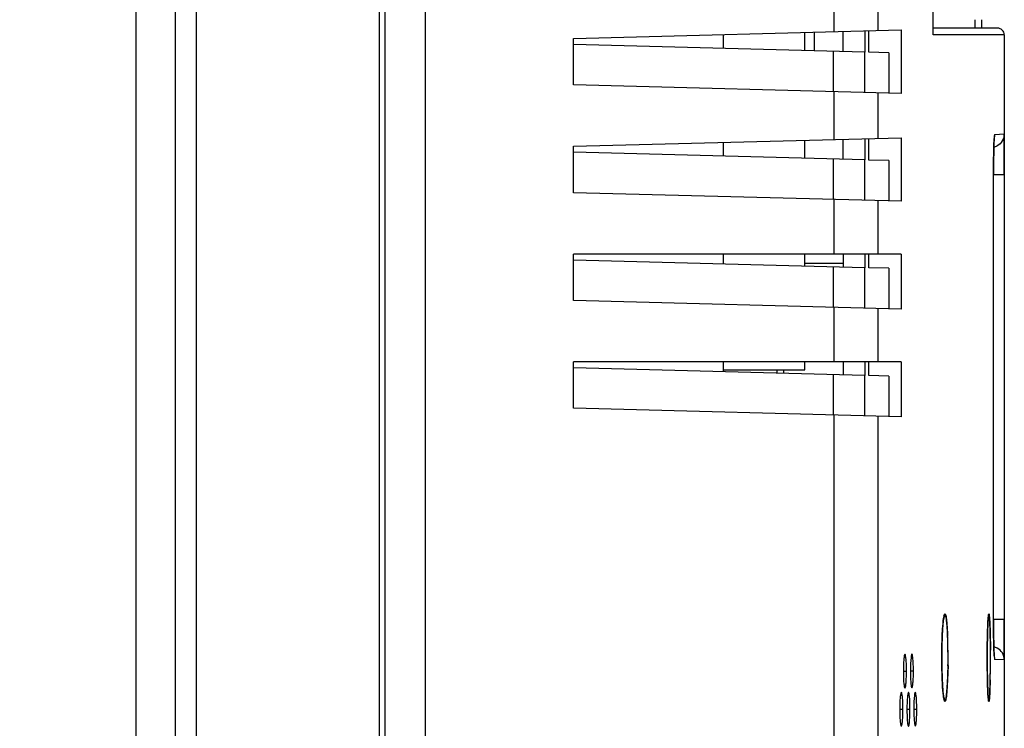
# Model space of a CAD drawing. Header units: inches. Extents: x 0 to 34, y 0 to 22.
# Tile 9 of 31: x 15.6 to 17.1, y 12.6 to 13.7. Entities that reach past the tile are written whole.
import ezdxf

# ---------------------------------------------------------------- set-up
doc = ezdxf.new("R2010")
doc.units = ezdxf.units.IN
doc.header["$LTSCALE"] = 1.87
doc.header["$MEASUREMENT"] = 0
doc.layers.get('0').update_dxf_attribs({"linetype": 'CONTINUOUS'})
doc.layers.add('DIMENSIONS', color=7, linetype='CONTINUOUS')
doc.styles.get("Standard").update_dxf_attribs({"font": 'txt', "width": 0.8})
doc.dimstyles.new('DIMSTYLE_2', dxfattribs={"dimtxt": 0.125, "dimasz": 0.18, "dimexe": 0.18, "dimexo": 0.0625, "dimgap": 0.09, "dimtad": 0, "dimtih": 1, "dimtoh": 1, "dimdec": 1, "dimlfac": 2, "dimzin": 4, "dimdsep": 46, "dimtxsty": 'STANDARD', "dimblk": '_FILLED', "dimblk1": '_FILLED', "dimblk2": '_FILLED', "dimcen": 0.09, "dimadec": 0, "dimazin": 0, "dimtfac": 1, "dimtdec": 1, "dimtofl": 0, "dimtmove": 0, "dimatfit": 3, "dimldrblk": '_FILLED', "dimfxl": 1, "dimtolj": 1, "dimtzin": 4, "dimarcsym": 0})

# ---------------------------------------------------------------- blocks, each defined once
blk = doc.blocks.new('_FILLED')
at = {"color": 0, "linetype": 'BYBLOCK'}
blk.add_solid([(0, 0), (-1, 0.1736), (-1, -0.1736)], dxfattribs=at)
blk = doc.blocks.new('*D37')
at = {"layer": 'DIMENSIONS', "color": 2, "linetype": 'CONTINUOUS'}
for p, q in [((15.0408, 12.8201), (14.9763, 12.8201)), ((15.0408, 12.32), (15.0408, 12.8201)), ((15.9547, 12.32), (14.9158, 12.32)), ((15.9547, 12.2019), (14.9158, 12.2019)), ((15.0408, 12.2019), (15.0408, 11.8419))]:
    blk.add_line(p, q, dxfattribs=at)
at = {"layer": 'DIMENSIONS', "color": 2, "linetype": 'CONTINUOUS', "xscale": 0.18, "yscale": 0.18, "zscale": 0.18}
for p, rotation in [((15.0408, 12.32), 270), ((15.0408, 12.2019), 90)]:
    blk.add_blockref('_FILLED', p, dxfattribs=dict(at, rotation=rotation))
at = {"layer": 'DIMENSIONS', "color": 2, "linetype": 'CONTINUOUS', "insert": (14.9138, 12.8826), "char_height": 0.125, "width": 1.025, "attachment_point": 3, "line_spacing_factor": 0.9}
blk.add_mtext('2X .24{\\Ftxt.shx;\\W1.000000;\\H0.125000; }[6]\\PBOTH SIDES', dxfattribs=at)

msp = doc.modelspace()

# ---------------------------------------------------------------- linework, layer by layer
at = {"color": 6, "linetype": 'CONTINUOUS'}
for p, q in [((15.8488, 11.5627), (15.8488, 17.6049)), ((15.8794, 11.5621), (15.8794, 17.6054)), ((15.7908, 17.5459), (15.7908, 11.6217)), ((16.1471, 11.6652), (16.1471, 17.5023)), ((16.155, 17.5025), (16.155, 11.6659)), ((16.214, 17.442), (16.214, 11.7265)), ((16.9566, 13.6344), (16.9566, 14.8549)), ((16.8113, 13.7088), (16.8113, 13.639)), ((16.8756, 13.7071), (16.8756, 13.6407)), ((17.0176, 13.6566), (17.0176, 13.6443)), ((17.0271, 13.6566), (17.0271, 13.6443)), ((16.4306, 13.6291), (16.9095, 13.6416)), ((16.7823, 13.6383), (16.7823, 13.6111)), ((16.8247, 13.61), (16.8247, 13.6394)), ((16.8566, 13.6402), (16.8566, 13.6092)), ((16.8624, 13.609), (16.8624, 13.6404)), ((16.9095, 13.6416), (16.9095, 13.5487)), ((17.0506, 13.6443), (16.9566, 13.6443)), ((17.0605, 13.6344), (16.9566, 13.6344)), ((17.0605, 13.6344), (17.0605, 12.5798)), ((16.4306, 13.5613), (16.4306, 13.6291)), ((16.8566, 13.6092), (16.4306, 13.6203)), ((16.8101, 13.6104), (16.8101, 13.5513)), ((16.856, 13.6092), (16.856, 13.5501)), ((16.8915, 13.6082), (16.8624, 13.609)), ((16.8915, 13.6082), (16.8915, 13.5492)), ((16.9095, 13.5487), (16.4306, 13.5613)), ((16.8113, 13.5513), (16.8113, 13.4816)), ((16.8756, 13.5496), (16.8756, 13.4832)), ((17.0465, 13.4889), (17.0604, 13.4896)), ((17.0605, 13.4306), (17.0604, 13.4896)), ((16.4306, 13.4716), (16.9095, 13.4841)), ((16.8247, 13.4525), (16.8247, 13.4819)), ((16.8566, 13.4827), (16.8566, 13.4517)), ((16.8624, 13.4515), (16.8624, 13.4829)), ((16.9095, 13.4841), (16.9095, 13.3912)), ((16.4306, 13.4038), (16.4306, 13.4716)), ((16.8566, 13.4517), (16.4306, 13.4628)), ((16.8101, 13.4529), (16.8101, 13.3938)), ((16.856, 13.4517), (16.856, 13.3926)), ((16.8915, 13.4508), (16.8624, 13.4515)), ((16.8915, 13.4508), (16.8915, 13.3917)), ((17.0447, 13.4306), (17.0605, 13.4306)), ((17.0448, 12.7691), (17.0447, 13.4298)), ((16.9095, 13.3912), (16.4306, 13.4038)), ((16.8113, 13.3938), (16.8113, 13.3141)), ((16.8756, 13.3921), (16.8756, 13.3141)), ((16.9095, 13.3141), (16.4306, 13.3141)), ((16.4306, 13.2463), (16.4306, 13.3141)), ((16.8566, 13.2942), (16.4306, 13.3053)), ((16.8247, 13.3003), (16.7691, 13.3003)), ((16.8247, 13.3141), (16.8247, 13.295)), ((16.8566, 13.3141), (16.8566, 13.2942)), ((16.8624, 13.294), (16.8624, 13.3141)), ((16.9095, 13.3141), (16.9095, 13.2338)), ((16.8101, 13.2954), (16.8101, 13.2364)), ((16.856, 13.2942), (16.856, 13.2352)), ((16.8915, 13.2933), (16.8624, 13.294)), ((16.8915, 13.2933), (16.8915, 13.2342)), ((16.9095, 13.2338), (16.4306, 13.2463)), ((16.8113, 13.2363), (16.8113, 13.1566)), ((16.8756, 13.2346), (16.8756, 13.1566)), ((16.9095, 13.1566), (16.4306, 13.1566)), ((16.4306, 13.0888), (16.4306, 13.1566)), ((16.8247, 13.1566), (16.8247, 13.1375)), ((16.8566, 13.1566), (16.8566, 13.1367)), ((16.8624, 13.1366), (16.8624, 13.1566)), ((16.9095, 13.1566), (16.9095, 13.0763)), ((16.8566, 13.1367), (16.4306, 13.1479)), ((16.7376, 13.1448), (16.7376, 13.1398)), ((16.8101, 13.1379), (16.8101, 13.0789)), ((16.856, 13.1367), (16.856, 13.0777)), ((16.8915, 13.1358), (16.8624, 13.1366)), ((16.8915, 13.1358), (16.8915, 13.0767)), ((16.9095, 13.0763), (16.4306, 13.0888)), ((16.8113, 13.0788), (16.8113, 12.017)), ((16.8756, 13.0772), (16.8756, 12.0198)), ((16.9721, 12.7831), (16.9721, 12.7833)), ((17.0368, 12.7807), (17.0369, 12.7821)), ((17.0369, 12.7821), (17.037, 12.7829)), ((17.037, 12.7829), (17.0372, 12.7846)), ((17.0372, 12.7846), (17.0372, 12.7847)), ((16.9701, 12.7642), (16.9705, 12.7699)), ((17.0362, 12.7695), (17.0364, 12.7739)), ((17.0447, 12.7808), (17.0447, 12.7781)), ((17.0605, 12.78), (17.0447, 12.78)), ((17.0449, 12.7554), (17.0448, 12.7691)), ((17.0604, 12.721), (17.0605, 12.78)), ((16.9694, 12.7501), (16.9697, 12.7575)), ((16.9697, 12.7575), (16.9701, 12.7642)), ((17.0448, 12.766), (17.0448, 12.7627)), ((17.0448, 12.7627), (17.0448, 12.7595)), ((17.045, 12.7494), (17.0449, 12.7554)), ((17.0451, 12.744), (17.045, 12.7494)), ((16.9241, 12.7247), (16.9234, 12.7159)), ((17.0602, 12.7353), (17.0603, 12.7216)), ((16.9692, 12.7078), (16.9691, 12.7161)), ((17.0356, 12.7075), (17.0355, 12.7146)), ((17.0604, 12.721), (17.0465, 12.7217)), ((16.9129, 12.7047), (16.9175, 12.7047)), ((16.9276, 12.7046), (16.9232, 12.7046)), ((16.9694, 12.7001), (16.9692, 12.7078)), ((16.9696, 12.6929), (16.9694, 12.7001)), ((16.97, 12.6865), (16.9696, 12.6929)), ((16.9703, 12.681), (16.97, 12.6865)), ((16.9707, 12.6762), (16.9703, 12.681)), ((17.0359, 12.6882), (17.0358, 12.6939)), ((16.9152, 12.6799), (16.9156, 12.6803)), ((16.919, 12.669), (16.9183, 12.66)), ((16.9204, 12.6735), (16.92, 12.6732)), ((16.9254, 12.6802), (16.9258, 12.6805)), ((16.9291, 12.669), (16.9284, 12.6602)), ((16.9304, 12.6735), (16.93, 12.6732)), ((16.9711, 12.6722), (16.9707, 12.6762)), ((17.0364, 12.6739), (17.0363, 12.6781)), ((17.0366, 12.6704), (17.0364, 12.6739)), ((16.9719, 12.6655), (16.9722, 12.665)), ((16.9076, 12.649), (16.9123, 12.649)), ((16.9181, 12.649), (16.9226, 12.649)), ((16.9282, 12.649), (16.9325, 12.649)), ((16.91, 12.6242), (16.9104, 12.6245)), ((16.9204, 12.6243), (16.9207, 12.6246)), ((16.9304, 12.6244), (16.9307, 12.6247))]:
    msp.add_line(p, q, dxfattribs=at)
at = {"color": 7, "linetype": 'CONTINUOUS'}
for p, q in [((16.65, 13.6146), (16.65, 13.6348)), ((16.7691, 13.6114), (16.7691, 13.6379)), ((16.65, 13.4571), (16.65, 13.4773)), ((16.7691, 13.454), (16.7691, 13.4805)), ((16.65, 13.2996), (16.65, 13.3141)), ((16.7691, 13.2965), (16.7691, 13.3141)), ((16.65, 13.1421), (16.65, 13.1566)), ((16.7691, 13.1448), (16.7691, 13.1566)), ((16.65, 13.1448), (16.7691, 13.1448)), ((16.7278, 13.1448), (16.7278, 13.1401)), ((16.9719, 12.7831), (16.9714, 12.7798)), ((16.9723, 12.7851), (16.972, 12.7837)), ((17.0364, 12.7744), (17.037, 12.7834)), ((17.037, 12.7829), (17.0366, 12.7783)), ((17.0381, 12.7879), (17.0379, 12.7882)), ((17.0388, 12.7834), (17.0394, 12.7731)), ((16.9697, 12.7575), (16.9706, 12.7718)), ((16.9709, 12.7756), (16.9716, 12.7815)), ((16.9768, 12.7703), (16.9776, 12.7561)), ((17.0359, 12.7583), (17.0363, 12.772)), ((16.9779, 12.7476), (16.9773, 12.7637)), ((17.0358, 12.7565), (17.0359, 12.7583)), ((17.0358, 12.7546), (17.0358, 12.7565)), ((16.9691, 12.7356), (16.9691, 12.737)), ((17.0355, 12.7374), (17.0355, 12.7353)), ((17.0355, 12.7353), (17.0355, 12.7374)), ((17.0355, 12.7338), (17.0355, 12.7353)), ((16.9782, 12.7128), (16.9776, 12.692)), ((17.0355, 12.7134), (17.0355, 12.7152)), ((17.0355, 12.7117), (17.0355, 12.7134)), ((16.9776, 12.692), (16.9766, 12.675)), ((17.0358, 12.6938), (17.0358, 12.6951)), ((17.0358, 12.6926), (17.0358, 12.6938)), ((17.0359, 12.6908), (17.0358, 12.6926)), ((17.0399, 12.6921), (17.0394, 12.6752)), ((16.9707, 12.6749), (16.9707, 12.6754)), ((16.9707, 12.6749), (16.9719, 12.6653)), ((16.9754, 12.6651), (16.9765, 12.6743)), ((17.0364, 12.6754), (17.0371, 12.6643)), ((17.037, 12.6654), (17.0364, 12.6743)), ((17.0394, 12.6752), (17.0387, 12.6641)), ((16.9721, 12.664), (16.973, 12.661)), ((17.0371, 12.6636), (17.0376, 12.661)), ((17.0376, 12.661), (17.0379, 12.6603))]:
    msp.add_line(p, q, dxfattribs=at)
at = {"color": 6, "linetype": 'CONTINUOUS'}
for points in [[(16.9566, 13.6344), (16.9566, 13.6347), (16.9566, 13.6349), (16.9566, 13.6352)], [(17.0451, 13.4659), (17.0452, 13.4712), (17.0454, 13.4758), (17.0456, 13.4795)], [(17.0456, 13.4795), (17.0457, 13.4823), (17.0459, 13.4841), (17.0459, 13.4846)], [(17.0447, 13.4298), (17.0448, 13.4457), (17.0449, 13.4531), (17.045, 13.4599), (17.0451, 13.4659)], [(16.9713, 12.7785), (16.9717, 12.7813), (16.9721, 12.7831)], [(16.9721, 12.7833), (16.9722, 12.7836), (16.972, 12.7832)], [(16.9705, 12.7699), (16.9709, 12.7746), (16.9713, 12.7785)], [(17.0357, 12.7519), (17.0359, 12.7584), (17.036, 12.7643), (17.0362, 12.7695)], [(17.0364, 12.7739), (17.0366, 12.7777), (17.0368, 12.7807)], [(16.9691, 12.7334), (16.9692, 12.742), (16.9694, 12.7501)], [(17.0355, 12.7299), (17.0356, 12.7375), (17.0356, 12.7449), (17.0357, 12.7519)], [(17.0457, 12.729), (17.0455, 12.7317), (17.0454, 12.7351), (17.0452, 12.7392), (17.0451, 12.744)], [(16.9691, 12.7161), (16.969, 12.7248), (16.9691, 12.7334)], [(17.0355, 12.7148), (17.0355, 12.7223), (17.0355, 12.7299)], [(17.0459, 12.7257), (17.0459, 12.7259), (17.0458, 12.727), (17.0457, 12.729)], [(17.0358, 12.6942), (17.0357, 12.7006), (17.0356, 12.7075)], [(17.0363, 12.6781), (17.0361, 12.6828), (17.0359, 12.6882)], [(16.9718, 12.6666), (16.9714, 12.6689), (16.9711, 12.6722)], [(16.9722, 12.665), (16.9722, 12.6649), (16.9721, 12.6652), (16.9718, 12.6666)], [(17.037, 12.6653), (17.0368, 12.6675), (17.0366, 12.6704)], [(17.0373, 12.6633), (17.0373, 12.6633), (17.0372, 12.6639), (17.037, 12.6653)]]:
    msp.add_lwpolyline(points, dxfattribs=at)
for centre, radius, start, end in [((17.0506, 13.6344), 0.00984, 360, 90.2492), ((18.606, 13.4317), 1.5613, 178.8353, 180.0717), ((17.0406, 13.49), 0.0201, 283.859, 297.8179), ((18.9464, 12.7808), 1.9017, 180.081, 180.4451), ((18.4159, 12.7754), 1.3712, 180.6627, 181.1114), ((18.1496, 12.7704), 1.1048, 181.1212, 181.2519), ((18.0363, 12.7679), 0.9915, 181.2517, 181.3937), ((17.7754, 12.7612), 0.7305, 181.3673, 181.9914), ((17.0406, 12.7206), 0.0201, 61.8591, 76.1405), ((17.5207, 12.7525), 0.4757, 182.0107, 182.3479), ((17.3667, 12.7461), 0.3216, 182.3306, 182.9548), ((17.2518, 12.7402), 0.2065, 182.9636, 183.4886), ((17.1739, 12.7354), 0.1285, 183.4642, 184.3336), ((17.1685, 12.7049), 0.2453, 177.4365, 180.0523), ((17.1671, 12.7045), 0.2439, 179.9623, 182.4879), ((17.1533, 12.6491), 0.2352, 177.343, 180.0085), ((17.1738, 12.6492), 0.2456, 177.4477, 180.0468), ((17.1568, 12.6489), 0.2387, 179.9572, 182.5156), ((17.1766, 12.6487), 0.2485, 179.9289, 182.3907)]:
    msp.add_arc(centre, radius, start, end, dxfattribs=at)
at = {"color": 7, "linetype": 'CONTINUOUS'}
for centre, radius, start, end in [((17.0338, 12.7725), 0.0628, 169.9255, 171.73), ((17.013, 12.7762), 0.0418, 168.5959, 169.8837), ((17.0232, 12.7744), 0.0521, 169.6827, 170.3676), ((17.0024, 12.7783), 0.0309, 167.2386, 168.591), ((17.117, 12.7762), 0.0803, 174.0382, 174.8549), ((17.1292, 12.7751), 0.0925, 174.3306, 175.1218), ((17.092, 12.7788), 0.0552, 173.1801, 174.0336), ((17.1035, 12.7776), 0.0668, 173.722, 174.3168), ((17.3197, 12.7439), 0.3503, 175.8126, 176.5115), ((17.2596, 12.7481), 0.29, 175.3258, 175.7823), ((17.1981, 12.7532), 0.2283, 174.3745, 175.347), ((17.2218, 12.7514), 0.2521, 175.0193, 175.3566), ((17.1822, 12.7548), 0.2123, 174.3784, 175.0278), ((17.1381, 12.7591), 0.168, 173.5569, 174.3661), ((17.0985, 12.7636), 0.1282, 172.7513, 173.5561), ((16.7049, 12.7504), 0.2727, 4.1779, 4.7744), ((17.7289, 12.7431), 0.6932, 177.6564, 178.4232), ((17.513, 12.7517), 0.4771, 177.3899, 177.5625), ((17.5313, 12.7509), 0.4954, 177.4538, 177.6243), ((17.3692, 12.7586), 0.3331, 176.6024, 177.2846), ((17.4757, 12.7533), 0.4398, 177.2617, 177.4542), ((17.4667, 12.7538), 0.4308, 177.2679, 177.3889), ((17.6952, 12.7263), 0.7262, 177.6257, 179.1525), ((17.5711, 12.7307), 0.602, 177.5719, 177.9661), ((17.5253, 12.7326), 0.5562, 177.4355, 177.5683), ((17.5194, 12.7328), 0.5502, 177.4308, 177.5462), ((17.4723, 12.735), 0.5031, 176.9113, 177.4425), ((17.3985, 12.739), 0.4292, 176.5009, 176.9088), ((16.2527, 12.7272), 0.7255, 0.6164, 2.2766), ((18.3753, 12.7271), 1.3398, 178.8222, 179.5592), ((18.3718, 12.7272), 1.3363, 178.8237, 179.5629), ((18.1234, 12.7321), 1.0878, 178.6221, 178.8143), ((17.9925, 12.7353), 0.9569, 178.3925, 178.6231), ((15.7724, 12.7302), 1.2678, 0.667, 1.5242), ((17.7601, 12.7251), 0.791, 178.8063, 179.1397), ((17.6781, 12.727), 0.709, 177.9755, 178.8183), ((16.1107, 12.7243), 0.8675, 359.1943, 1.5407), ((15.2653, 12.7242), 1.7749, 359.5284, 0.6699), ((17.8102, 12.7244), 0.8412, 179.2372, 179.7211), ((17.8189, 12.7243), 0.8499, 179.2596, 179.7186), ((17.8366, 12.7242), 0.8676, 179.7167, 180.1886), ((17.8304, 12.7243), 0.8614, 179.7168, 180.5789), ((17.7892, 12.7247), 0.8201, 179.1385, 179.2581), ((16.0803, 12.7242), 0.898, 359.2679, 0.6893), ((18.6748, 12.7242), 1.6393, 179.6119, 180.3175), ((18.6806, 12.7243), 1.6451, 179.6681, 180.3184), ((15.2305, 12.7242), 1.8097, 359.6406, 0.3454), ((17.8171, 12.7241), 0.8481, 180.1876, 180.6109), ((17.7983, 12.724), 0.8293, 180.5806, 180.731), ((17.7729, 12.7236), 0.8039, 180.6067, 181.29), ((17.7641, 12.7235), 0.7951, 180.7278, 181.2943), ((16.2013, 12.7223), 0.777, 358.1553, 359.2448), ((18.5912, 12.7237), 1.5557, 180.315, 180.6153), ((18.575, 12.7235), 1.5395, 180.4416, 180.6156), ((15.4996, 12.7223), 1.5406, 358.8772, 359.6498), ((17.6899, 12.7217), 0.7209, 181.2907, 181.7783), ((17.6561, 12.7209), 0.687, 181.28, 182.1947), ((17.6046, 12.7191), 0.6355, 181.7779, 182.2636), ((16.4165, 12.7152), 0.5616, 356.9629, 358.1736), ((18.3811, 12.7212), 1.3456, 180.6059, 181.1114), ((18.3722, 12.7212), 1.3367, 180.6071, 181.1158), ((15.9221, 12.7152), 1.118, 358.4532, 359.2326), ((15.4689, 12.7223), 1.5713, 359.1944, 359.537), ((17.5526, 12.7171), 0.5835, 182.2112, 182.4258), ((17.4936, 12.7146), 0.5244, 182.2473, 183.1555), ((17.4748, 12.7136), 0.5056, 182.4128, 183.1697), ((17.3791, 12.7083), 0.4098, 183.1682, 183.6978), ((17.344, 12.7063), 0.3746, 183.1498, 184.2336), ((17.3076, 12.7037), 0.3381, 183.6989, 184.1785), ((16.6292, 12.7038), 0.3485, 355.4805, 356.9919), ((18.0563, 12.7149), 1.0208, 181.1106, 181.6707), ((17.9705, 12.7127), 0.9349, 181.341, 181.6891), ((17.7539, 12.7061), 0.7182, 181.6714, 182.1584), ((17.7494, 12.7061), 0.7137, 181.6796, 182.2057), ((16.296, 12.7052), 0.744, 357.9943, 358.4465), ((17.252, 12.6997), 0.2823, 184.1935, 184.8385), ((17.241, 12.6987), 0.2713, 184.2532, 184.9447), ((17.2117, 12.6964), 0.2419, 184.8488, 185.0891), ((17.0343, 12.6761), 0.0634, 188.1903, 190.051), ((16.7383, 12.6954), 0.2391, 354.9332, 355.4179), ((16.7507, 12.6943), 0.2268, 354.9349, 355.1325), ((17.5666, 12.6992), 0.5307, 182.1725, 182.5643), ((17.5939, 12.7002), 0.5581, 182.2189, 182.4039), ((17.5308, 12.6976), 0.4949, 182.4045, 182.5629), ((17.4806, 12.6953), 0.4447, 182.5631, 182.7159), ((17.0204, 12.6736), 0.0493, 189.8044, 190.624), ((17.0163, 12.673), 0.045, 190.1227, 190.7485), ((17.0114, 12.6719), 0.04, 190.6239, 191.4941), ((17.0086, 12.6715), 0.0373, 190.7405, 191.6644), ((16.9399, 12.671), 0.036, 348.3892, 349.1568), ((16.9307, 12.6728), 0.0454, 349.1749, 350.3503), ((17.1243, 12.673), 0.0876, 185.008, 185.6916), ((17.1047, 12.6711), 0.068, 185.7079, 186.0456), ((17.1051, 12.6711), 0.0684, 185.6245, 186.2346), ((17.0857, 12.6691), 0.0488, 185.9928, 187.3604), ((16.9853, 12.6692), 0.0536, 353.399, 354.3176)]:
    msp.add_arc(centre, radius, start, end, dxfattribs=at)
at = {"color": 6, "linetype": 'CONTINUOUS'}
for points, knots in [([(17.0465, 13.4889), (17.0461, 13.4888), (17.0463, 13.4867), (17.0459, 13.4857), (17.0458, 13.4847)], [0, 0, 0, 0, 0.26279, 1, 1, 1, 1]), ([(17.0604, 13.4896), (17.0604, 13.4861), (17.0584, 13.4789), (17.0531, 13.4739), (17.05, 13.4722)], [0, 0, 0, 0, 0.499886, 1, 1, 1, 1]), ([(17.0458, 13.4847), (17.0457, 13.4835), (17.0453, 13.4764), (17.0452, 13.4693), (17.045, 13.4635)], [0, 0, 0, 0, 0.177477, 1, 1, 1, 1]), ([(16.9152, 12.7292), (16.9145, 12.7292), (16.9142, 12.7256), (16.9134, 12.7216), (16.913, 12.7136), (16.9129, 12.7079), (16.9129, 12.7048)], [0, 0, 0, 0, 0.081455, 0.296731, 0.619694, 1, 1, 1, 1]), ([(16.9175, 12.7047), (16.9175, 12.7078), (16.9174, 12.7135), (16.9171, 12.7215), (16.9162, 12.7257), (16.9159, 12.7292), (16.9152, 12.7292)], [0, 0, 0, 0, 0.379566, 0.70291, 0.91768, 1, 1, 1, 1]), ([(16.9254, 12.7293), (16.925, 12.7293), (16.9245, 12.7271), (16.9243, 12.7259), (16.9241, 12.7247)], [0, 0, 0, 0, 0.278103, 1, 1, 1, 1]), ([(16.9276, 12.7046), (16.9276, 12.7078), (16.9275, 12.7134), (16.9272, 12.7215), (16.9264, 12.7257), (16.9261, 12.7293), (16.9254, 12.7293)], [0, 0, 0, 0, 0.377224, 0.699508, 0.916741, 1, 1, 1, 1]), ([(17.0458, 12.7257), (17.0459, 12.7247), (17.0462, 12.7238), (17.0461, 12.7218), (17.0465, 12.7217)], [0, 0, 0, 0, 0.737371, 1, 1, 1, 1]), ([(17.0604, 12.721), (17.0604, 12.7245), (17.0585, 12.7316), (17.0531, 12.7367), (17.0501, 12.7383)], [0, 0, 0, 0, 0.499892, 1, 1, 1, 1]), ([(16.9129, 12.7048), (16.9129, 12.7016), (16.913, 12.6959), (16.9133, 12.6877), (16.9142, 12.6836), (16.9145, 12.6799), (16.9152, 12.6799)], [0, 0, 0, 0, 0.377712, 0.699857, 0.917099, 1, 1, 1, 1]), ([(16.9156, 12.6803), (16.9161, 12.6811), (16.9165, 12.684), (16.9174, 12.6921), (16.9175, 12.6993), (16.9175, 12.7047)], [0, 0, 0, 0, 0.120149, 0.346446, 1, 1, 1, 1]), ([(16.9258, 12.6805), (16.9262, 12.6813), (16.9266, 12.6842), (16.9275, 12.6921), (16.9276, 12.6993), (16.9276, 12.7046)], [0, 0, 0, 0, 0.118588, 0.344482, 1, 1, 1, 1]), ([(16.9234, 12.6939), (16.9235, 12.6912), (16.9239, 12.6869), (16.9243, 12.6825), (16.9248, 12.681)], [0, 0, 0, 0, 0.632234, 1, 1, 1, 1]), ([(16.9248, 12.681), (16.9249, 12.6808), (16.925, 12.6805), (16.9253, 12.6802), (16.9254, 12.6802)], [0, 0, 0, 0, 0.657171, 1, 1, 1, 1]), ([(16.91, 12.6735), (16.9093, 12.6735), (16.9089, 12.67), (16.9081, 12.6659), (16.9077, 12.6579), (16.9076, 12.6523), (16.9076, 12.6491)], [0, 0, 0, 0, 0.081605, 0.296673, 0.61953, 1, 1, 1, 1]), ([(16.9123, 12.649), (16.9123, 12.6521), (16.9122, 12.6578), (16.9118, 12.6659), (16.911, 12.67), (16.9106, 12.6735), (16.91, 12.6735)], [0, 0, 0, 0, 0.379634, 0.702957, 0.917549, 1, 1, 1, 1]), ([(16.92, 12.6732), (16.9199, 12.673), (16.9194, 12.6716), (16.9192, 12.6702), (16.919, 12.669)], [0, 0, 0, 0, 0.15141, 1, 1, 1, 1]), ([(16.9226, 12.649), (16.9226, 12.6521), (16.9225, 12.6578), (16.9222, 12.6658), (16.9214, 12.67), (16.921, 12.6735), (16.9204, 12.6735)], [0, 0, 0, 0, 0.3795, 0.702864, 0.91781, 1, 1, 1, 1]), ([(16.93, 12.6732), (16.9299, 12.673), (16.9294, 12.6716), (16.9293, 12.6702), (16.9291, 12.669)], [0, 0, 0, 0, 0.152423, 1, 1, 1, 1]), ([(16.9325, 12.649), (16.9325, 12.6522), (16.9324, 12.6578), (16.9321, 12.6658), (16.9313, 12.6699), (16.9311, 12.6735), (16.9304, 12.6735)], [0, 0, 0, 0, 0.379708, 0.701748, 0.917546, 1, 1, 1, 1]), ([(16.9076, 12.6491), (16.9076, 12.646), (16.9077, 12.6402), (16.9081, 12.632), (16.9089, 12.6278), (16.9093, 12.6242), (16.91, 12.6242)], [0, 0, 0, 0, 0.378588, 0.701115, 0.916488, 1, 1, 1, 1]), ([(16.9104, 12.6245), (16.9109, 12.6254), (16.9112, 12.6283), (16.9122, 12.6364), (16.9123, 12.6437), (16.9123, 12.649)], [0, 0, 0, 0, 0.121715, 0.348601, 1, 1, 1, 1]), ([(16.9183, 12.6384), (16.9184, 12.637), (16.9186, 12.6328), (16.9189, 12.6284), (16.9196, 12.6256)], [0, 0, 0, 0, 0.327972, 1, 1, 1, 1]), ([(16.9207, 12.6246), (16.9212, 12.6255), (16.9216, 12.6284), (16.9225, 12.6364), (16.9226, 12.6437), (16.9226, 12.649)], [0, 0, 0, 0, 0.120103, 0.346362, 1, 1, 1, 1]), ([(16.9284, 12.6384), (16.9285, 12.6356), (16.9289, 12.6312), (16.9293, 12.6268), (16.9298, 12.6252)], [0, 0, 0, 0, 0.629975, 1, 1, 1, 1]), ([(16.9307, 12.6247), (16.9312, 12.6256), (16.9316, 12.6285), (16.9324, 12.6365), (16.9325, 12.6437), (16.9325, 12.649)], [0, 0, 0, 0, 0.120721, 0.346514, 1, 1, 1, 1]), ([(16.9196, 12.6256), (16.9197, 12.6253), (16.9198, 12.6248), (16.9202, 12.6243), (16.9204, 12.6243)], [0, 0, 0, 0, 0.681008, 1, 1, 1, 1]), ([(16.9298, 12.6252), (16.9299, 12.625), (16.93, 12.6247), (16.9303, 12.6244), (16.9304, 12.6244)], [0, 0, 0, 0, 0.661264, 1, 1, 1, 1])]:
    msp.add_open_spline(points, degree=3, knots=knots, dxfattribs=at)
for points in [[(17.046, 13.4846), (17.0463, 13.486), (17.0465, 13.4874), (17.0465, 13.4889)], [(16.9737, 12.7882), (16.9737, 12.7862), (16.973, 12.784), (16.9718, 12.7824)], [(17.0373, 12.7847), (17.0377, 12.7858), (17.0379, 12.787), (17.0379, 12.7882)], [(16.9724, 12.6651), (16.9732, 12.6636), (16.9737, 12.6619), (16.9737, 12.6603)]]:
    msp.add_open_spline(points, degree=3, dxfattribs=at)
at = {"color": 7, "linetype": 'CONTINUOUS'}
for points, knots in [([(16.9737, 12.7882), (16.9733, 12.7882), (16.9727, 12.7869), (16.9724, 12.7859), (16.9723, 12.7851)], [0, 0, 0, 0, 0.302647, 1, 1, 1, 1]), ([(16.9723, 12.7851), (16.9724, 12.7859), (16.9727, 12.7869), (16.9733, 12.7882), (16.9737, 12.7882)], [0, 0, 0, 0, 0.69136, 1, 1, 1, 1]), ([(16.9747, 12.7867), (16.9746, 12.7869), (16.9744, 12.7875), (16.974, 12.7882), (16.9737, 12.7882)], [0, 0, 0, 0, 0.386792, 1, 1, 1, 1]), ([(16.9737, 12.7882), (16.9741, 12.7882), (16.9748, 12.7865), (16.9754, 12.7838), (16.9761, 12.779), (16.9764, 12.7753), (16.9766, 12.7731)], [0, 0, 0, 0, 0.083144, 0.274617, 0.583113, 1, 1, 1, 1]), ([(16.9773, 12.7637), (16.977, 12.7686), (16.9764, 12.7763), (16.9755, 12.784), (16.9747, 12.7867)], [0, 0, 0, 0, 0.634274, 1, 1, 1, 1]), ([(17.0379, 12.7882), (17.0376, 12.7883), (17.0375, 12.7865), (17.0372, 12.7857), (17.0372, 12.7849)], [0, 0, 0, 0, 0.261879, 1, 1, 1, 1]), ([(17.0372, 12.7853), (17.0373, 12.786), (17.0375, 12.7868), (17.0376, 12.7882), (17.0379, 12.7882)], [0, 0, 0, 0, 0.726973, 1, 1, 1, 1]), ([(17.0379, 12.7882), (17.0383, 12.7881), (17.0383, 12.7859), (17.0387, 12.7846), (17.0388, 12.7834)], [0, 0, 0, 0, 0.269619, 1, 1, 1, 1]), ([(17.0397, 12.7639), (17.0396, 12.7694), (17.0389, 12.7773), (17.039, 12.7855), (17.0381, 12.7879)], [0, 0, 0, 0, 0.681614, 1, 1, 1, 1]), ([(17.0394, 12.7731), (17.0395, 12.7705), (17.0399, 12.7578), (17.0401, 12.7452), (17.0402, 12.7351)], [0, 0, 0, 0, 0.20838, 1, 1, 1, 1]), ([(16.9765, 12.6743), (16.9764, 12.6732), (16.9761, 12.6698), (16.9757, 12.6664), (16.9752, 12.664)], [0, 0, 0, 0, 0.303807, 1, 1, 1, 1]), ([(17.0387, 12.6641), (17.0388, 12.665), (17.0392, 12.67), (17.0394, 12.675), (17.0395, 12.6791)], [0, 0, 0, 0, 0.184152, 1, 1, 1, 1]), ([(16.9737, 12.6603), (16.9733, 12.6603), (16.9726, 12.6619), (16.9723, 12.663), (16.9721, 12.664)], [0, 0, 0, 0, 0.305788, 1, 1, 1, 1]), ([(16.973, 12.661), (16.973, 12.6608), (16.9732, 12.6605), (16.9735, 12.6603), (16.9737, 12.6603)], [0, 0, 0, 0, 0.62897, 1, 1, 1, 1]), ([(16.9752, 12.664), (16.975, 12.6631), (16.9748, 12.6619), (16.9741, 12.6603), (16.9737, 12.6603)], [0, 0, 0, 0, 0.698952, 1, 1, 1, 1]), ([(16.9737, 12.6603), (16.9741, 12.6602), (16.9748, 12.6618), (16.975, 12.6629), (16.9752, 12.6637)], [0, 0, 0, 0, 0.296152, 1, 1, 1, 1]), ([(17.0379, 12.6603), (17.0377, 12.6603), (17.0375, 12.6615), (17.0373, 12.6622), (17.0372, 12.6628)], [0, 0, 0, 0, 0.280712, 1, 1, 1, 1]), ([(17.0387, 12.6641), (17.0386, 12.6631), (17.0383, 12.6621), (17.0383, 12.6603), (17.0379, 12.6603)], [0, 0, 0, 0, 0.727546, 1, 1, 1, 1]), ([(17.0379, 12.6603), (17.0382, 12.6603), (17.0383, 12.6617), (17.0385, 12.6623), (17.0386, 12.663)], [0, 0, 0, 0, 0.265867, 1, 1, 1, 1])]:
    msp.add_open_spline(points, degree=3, knots=knots, dxfattribs=at)

# ---------------------------------------------------------------- dimensions: what is measured, and where the dimension line sits
at = {"layer": 'DIMENSIONS', "color": 2, "linetype": 'CONTINUOUS'}
dim = msp.add_linear_dim(base=(15.0408, 12.2019), p1=(15.9547, 12.32), p2=(15.9547, 12.2019), angle=270, text='2X <>\\PBOTH SIDES', dimstyle='DIMSTYLE_2', dxfattribs=at)
dim.commit()
dim.dimension.update_dxf_attribs({"geometry": '*D37', "text_midpoint": (13.8638, 12.7107), "dimtype": 160})

doc.saveas('drawing.dxf')
